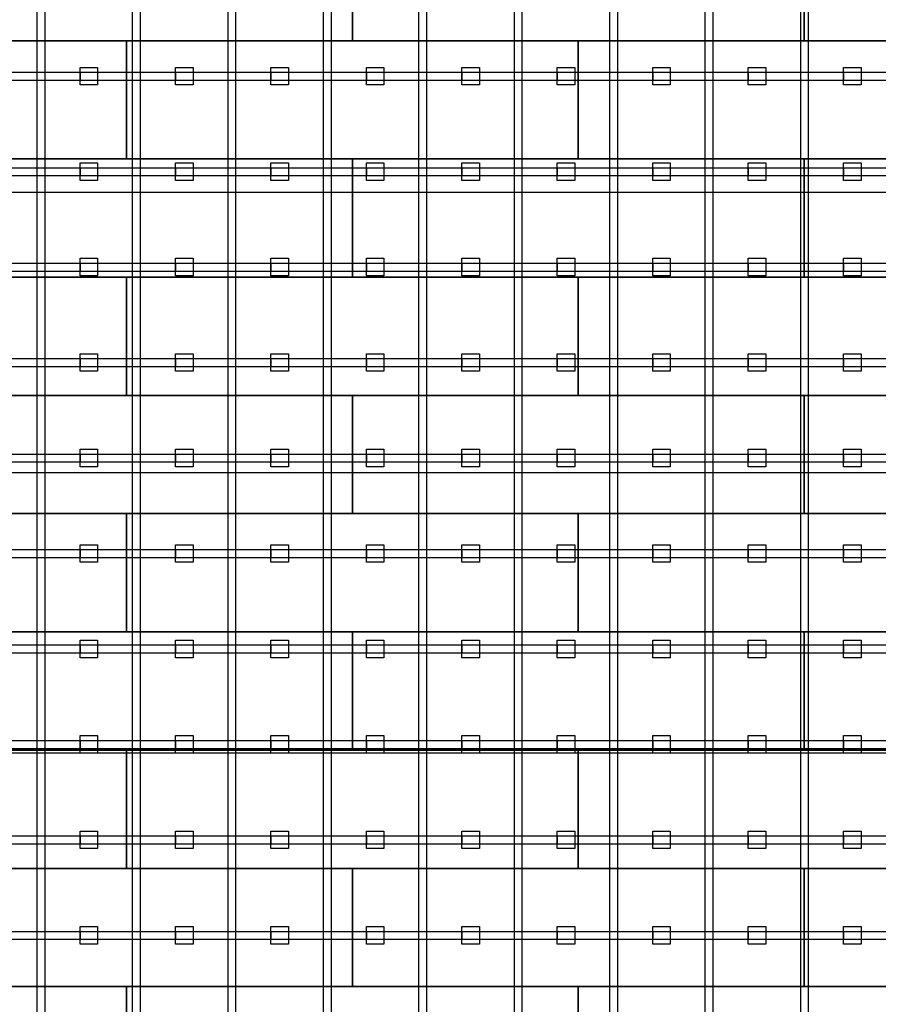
# Model space of a CAD drawing. Header units: millimetres. Extents: x -209 to 59634, y -321 to 28971.
# Tile 9 of 12: x 28830 to 33733, y 10340 to 15961. Entities that reach past the tile are written whole.
import ezdxf

# ---------------------------------------------------------------- set-up
doc = ezdxf.new("R2010")
doc.units = ezdxf.units.MM
for name, color, linetype in [('Schwingboden', 1, 'Continuous'), ('Tanzteppich', 3, 'Continuous'), ('Unterkonstrucktion', 6, 'Continuous'), ('Unterlegblättchen', 7, 'Continuous')]:
    doc.layers.add(name, color=color, linetype=linetype)

msp = doc.modelspace()

# ---------------------------------------------------------------- linework, layer by layer
at = {"layer": 'Schwingboden'}
for p, q in [((30730.1, 16516.4), (30730.1, 15841.4)), ((30730.1, 15841.4), (30730.1, 16516.4)), ((33310.1, 16516.4), (33310.1, 15841.4)), ((33310.1, 15841.4), (33310.1, 16516.4)), ((26860.1, 15841.4), (29440.1, 15841.4)), ((30730.1, 15841.4), (28150.1, 15841.4)), ((29440.1, 15841.4), (29440.1, 15166.4)), ((29440.1, 15841.4), (32020.1, 15841.4)), ((29440.1, 15166.4), (29440.1, 15841.4)), ((33310.1, 15841.4), (30730.1, 15841.4)), ((32020.1, 15841.4), (32020.1, 15166.4)), ((32020.1, 15841.4), (34600.1, 15841.4)), ((32020.1, 15166.4), (32020.1, 15841.4)), ((35890.1, 15841.4), (33310.1, 15841.4)), ((29440.1, 15166.4), (26860.1, 15166.4)), ((28150.1, 15166.4), (30730.1, 15166.4)), ((32020.1, 15166.4), (29440.1, 15166.4)), ((30730.1, 15166.4), (30730.1, 14491.4)), ((30730.1, 15166.4), (33310.1, 15166.4)), ((30730.1, 14491.4), (30730.1, 15166.4)), ((34600.1, 15166.4), (32020.1, 15166.4)), ((33310.1, 15166.4), (33310.1, 14491.4)), ((33310.1, 15166.4), (35890.1, 15166.4)), ((33310.1, 14491.4), (33310.1, 15166.4)), ((26860.1, 14491.4), (29440.1, 14491.4)), ((30730.1, 14491.4), (28150.1, 14491.4)), ((29440.1, 14491.4), (29440.1, 13816.4)), ((29440.1, 14491.4), (32020.1, 14491.4)), ((29440.1, 13816.4), (29440.1, 14491.4)), ((33310.1, 14491.4), (30730.1, 14491.4)), ((32020.1, 14491.4), (32020.1, 13816.4)), ((32020.1, 14491.4), (34600.1, 14491.4)), ((32020.1, 13816.4), (32020.1, 14491.4)), ((35890.1, 14491.4), (33310.1, 14491.4)), ((29440.1, 13816.4), (26860.1, 13816.4)), ((28150.1, 13816.4), (30730.1, 13816.4)), ((32020.1, 13816.4), (29440.1, 13816.4)), ((30730.1, 13816.4), (30730.1, 13141.4)), ((30730.1, 13816.4), (33310.1, 13816.4)), ((30730.1, 13141.4), (30730.1, 13816.4)), ((34600.1, 13816.4), (32020.1, 13816.4)), ((33310.1, 13816.4), (33310.1, 13141.4)), ((33310.1, 13816.4), (35890.1, 13816.4)), ((33310.1, 13141.4), (33310.1, 13816.4)), ((26860.1, 13141.4), (29440.1, 13141.4)), ((30730.1, 13141.4), (28150.1, 13141.4)), ((29440.1, 13141.4), (29440.1, 12466.4)), ((29440.1, 13141.4), (32020.1, 13141.4)), ((29440.1, 12466.4), (29440.1, 13141.4)), ((33310.1, 13141.4), (30730.1, 13141.4)), ((32020.1, 13141.4), (32020.1, 12466.4)), ((32020.1, 13141.4), (34600.1, 13141.4)), ((32020.1, 12466.4), (32020.1, 13141.4)), ((35890.1, 13141.4), (33310.1, 13141.4)), ((29440.1, 12466.4), (26860.1, 12466.4)), ((28150.1, 12466.4), (30730.1, 12466.4)), ((32020.1, 12466.4), (29440.1, 12466.4)), ((30730.1, 12466.4), (30730.1, 11791.4)), ((30730.1, 12466.4), (33310.1, 12466.4)), ((30730.1, 11791.4), (30730.1, 12466.4)), ((34600.1, 12466.4), (32020.1, 12466.4)), ((33310.1, 12466.4), (33310.1, 11791.4)), ((33310.1, 12466.4), (35890.1, 12466.4)), ((33310.1, 11791.4), (33310.1, 12466.4)), ((26860.1, 11791.4), (29440.1, 11791.4)), ((30730.1, 11791.4), (28150.1, 11791.4)), ((29440.1, 11791.4), (29440.1, 11116.4)), ((29440.1, 11791.4), (32020.1, 11791.4)), ((29440.1, 11116.4), (29440.1, 11791.4)), ((33310.1, 11791.4), (30730.1, 11791.4)), ((32020.1, 11791.4), (32020.1, 11116.4)), ((32020.1, 11791.4), (34600.1, 11791.4)), ((32020.1, 11116.4), (32020.1, 11791.4)), ((35890.1, 11791.4), (33310.1, 11791.4)), ((29440.1, 11116.4), (26860.1, 11116.4)), ((28150.1, 11116.4), (30730.1, 11116.4)), ((32020.1, 11116.4), (29440.1, 11116.4)), ((30730.1, 11116.4), (30730.1, 10441.4)), ((30730.1, 11116.4), (33310.1, 11116.4)), ((30730.1, 10441.4), (30730.1, 11116.4)), ((34600.1, 11116.4), (32020.1, 11116.4)), ((33310.1, 11116.4), (33310.1, 10441.4)), ((33310.1, 11116.4), (35890.1, 11116.4)), ((33310.1, 10441.4), (33310.1, 11116.4)), ((26860.1, 10441.4), (29440.1, 10441.4)), ((30730.1, 10441.4), (28150.1, 10441.4)), ((29440.1, 10441.4), (29440.1, 9766.4)), ((29440.1, 10441.4), (32020.1, 10441.4)), ((29440.1, 9766.4), (29440.1, 10441.4)), ((33310.1, 10441.4), (30730.1, 10441.4)), ((32020.1, 10441.4), (32020.1, 9766.4)), ((32020.1, 10441.4), (34600.1, 10441.4)), ((32020.1, 9766.4), (32020.1, 10441.4)), ((35890.1, 10441.4), (33310.1, 10441.4))]:
    msp.add_line(p, q, dxfattribs=at)
at = {"layer": 'Tanzteppich'}
for p, q in [((19120.1, 14976.4), (41050.1, 14976.4)), ((19120.1, 13376.4), (41050.1, 13376.4)), ((19120.1, 11776.4), (41050.1, 11776.4))]:
    msp.add_line(p, q, dxfattribs=at)
at = {"layer": 'Unterkonstrucktion'}
for p, q in [((28930.1, 3691.4), (28930.1, 19861.4)), ((28975.1, 3691.4), (28975.1, 19861.4)), ((29475.1, 3691.4), (29475.1, 19861.4)), ((29520.1, 3691.4), (29520.1, 19861.4)), ((30020.1, 3691.4), (30020.1, 19861.4)), ((30065.1, 3691.4), (30065.1, 19861.4)), ((30565.1, 3691.4), (30565.1, 19861.4)), ((30610.1, 3691.4), (30610.1, 19861.4)), ((31110.1, 3691.4), (31110.1, 19861.4)), ((31155.1, 3691.4), (31155.1, 19861.4)), ((31655.1, 3691.4), (31655.1, 19861.4)), ((31700.1, 3691.4), (31700.1, 19861.4)), ((32200.1, 3691.4), (32200.1, 19861.4)), ((32245.1, 3691.4), (32245.1, 19861.4)), ((32745.1, 3691.4), (32745.1, 19861.4)), ((32790.1, 3691.4), (32790.1, 19861.4)), ((33290.1, 3691.4), (33290.1, 19861.4)), ((33335.1, 3691.4), (33335.1, 19861.4)), ((19120.1, 15661.4), (41045.6, 15661.4)), ((19120.1, 15616.4), (41045.6, 15616.4)), ((19120.1, 15116.4), (41050.1, 15116.4)), ((19120.1, 15071.4), (41050.1, 15071.4)), ((19120.1, 14571.4), (41050.1, 14571.4)), ((19120.1, 14526.4), (41050.1, 14526.4)), ((19120.1, 14026.4), (41045.7, 14026.4)), ((19120.1, 13981.4), (41045.8, 13981.4)), ((19120.1, 13481.4), (41050.1, 13481.4)), ((19120.1, 13436.4), (41050.1, 13436.4)), ((19120.1, 12936.4), (41045.9, 12936.4)), ((19120.1, 12891.4), (41045.9, 12891.4)), ((19120.1, 12391.4), (41050.1, 12391.4)), ((19120.1, 12346.4), (41050.1, 12346.4)), ((19120.1, 11846.4), (41050.1, 11846.4)), ((19120.1, 11801.4), (41050.1, 11801.4)), ((19120.1, 11301.4), (41046.1, 11301.4)), ((19120.1, 11256.4), (41046.1, 11256.4)), ((19120.1, 10756.4), (41050.1, 10756.4)), ((19120.1, 10711.4), (41050.1, 10711.4))]:
    msp.add_line(p, q, dxfattribs=at)
at = {"layer": 'Unterlegblättchen'}
for p, q in [((29175.1, 15638.9), (29175.1, 15688.9)), ((29175.1, 15688.9), (29275.1, 15688.9)), ((29175.1, 15588.9), (29175.1, 15688.9)), ((29275.1, 15688.9), (29275.1, 15588.9)), ((29720.1, 15638.9), (29720.1, 15688.9)), ((29720.1, 15688.9), (29820.1, 15688.9)), ((29720.1, 15588.9), (29720.1, 15688.9)), ((29820.1, 15688.9), (29820.1, 15588.9)), ((30265.1, 15638.9), (30265.1, 15688.9)), ((30265.1, 15688.9), (30365.1, 15688.9)), ((30265.1, 15588.9), (30265.1, 15688.9)), ((30365.1, 15688.9), (30365.1, 15588.9)), ((30810.1, 15638.9), (30810.1, 15688.9)), ((30810.1, 15688.9), (30910.1, 15688.9)), ((30810.1, 15588.9), (30810.1, 15688.9)), ((30910.1, 15688.9), (30910.1, 15588.9)), ((31355.1, 15638.9), (31355.1, 15688.9)), ((31355.1, 15688.9), (31455.1, 15688.9)), ((31355.1, 15588.9), (31355.1, 15688.9)), ((31455.1, 15688.9), (31455.1, 15588.9)), ((31900.1, 15638.9), (31900.1, 15688.9)), ((31900.1, 15688.9), (32000.1, 15688.9)), ((31900.1, 15588.9), (31900.1, 15688.9)), ((32000.1, 15688.9), (32000.1, 15588.9)), ((32445.1, 15638.9), (32445.1, 15688.9)), ((32445.1, 15688.9), (32545.1, 15688.9)), ((32445.1, 15588.9), (32445.1, 15688.9)), ((32545.1, 15688.9), (32545.1, 15588.9)), ((32990.1, 15638.9), (32990.1, 15688.9)), ((32990.1, 15688.9), (33090.1, 15688.9)), ((32990.1, 15588.9), (32990.1, 15688.9)), ((33090.1, 15688.9), (33090.1, 15588.9)), ((33535.1, 15638.9), (33535.1, 15688.9)), ((33535.1, 15688.9), (33635.1, 15688.9)), ((33535.1, 15588.9), (33535.1, 15688.9)), ((33635.1, 15688.9), (33635.1, 15588.9)), ((29175.1, 15661.4), (29175.1, 15616.4)), ((29720.1, 15661.4), (29720.1, 15616.4)), ((30265.1, 15661.4), (30265.1, 15616.4)), ((30810.1, 15661.4), (30810.1, 15616.4)), ((31355.1, 15661.4), (31355.1, 15616.4)), ((31900.1, 15661.4), (31900.1, 15616.4)), ((32445.1, 15661.4), (32445.1, 15616.4)), ((32990.1, 15661.4), (32990.1, 15616.4)), ((33535.1, 15661.4), (33535.1, 15616.4)), ((29275.1, 15588.9), (29175.1, 15588.9)), ((29820.1, 15588.9), (29720.1, 15588.9)), ((30365.1, 15588.9), (30265.1, 15588.9)), ((30910.1, 15588.9), (30810.1, 15588.9)), ((31455.1, 15588.9), (31355.1, 15588.9)), ((32000.1, 15588.9), (31900.1, 15588.9)), ((32545.1, 15588.9), (32445.1, 15588.9)), ((33090.1, 15588.9), (32990.1, 15588.9)), ((33635.1, 15588.9), (33535.1, 15588.9)), ((29175.1, 15093.9), (29175.1, 15143.9)), ((29175.1, 15143.9), (29275.1, 15143.9)), ((29175.1, 15043.9), (29175.1, 15143.9)), ((29275.1, 15143.9), (29275.1, 15043.9)), ((29720.1, 15093.9), (29720.1, 15143.9)), ((29720.1, 15143.9), (29820.1, 15143.9)), ((29720.1, 15043.9), (29720.1, 15143.9)), ((29820.1, 15143.9), (29820.1, 15043.9)), ((30265.1, 15093.9), (30265.1, 15143.9)), ((30265.1, 15143.9), (30365.1, 15143.9)), ((30265.1, 15043.9), (30265.1, 15143.9)), ((30365.1, 15143.9), (30365.1, 15043.9)), ((30810.1, 15093.9), (30810.1, 15143.9)), ((30810.1, 15143.9), (30910.1, 15143.9)), ((30810.1, 15043.9), (30810.1, 15143.9)), ((30910.1, 15143.9), (30910.1, 15043.9)), ((31355.1, 15093.9), (31355.1, 15143.9)), ((31355.1, 15143.9), (31455.1, 15143.9)), ((31355.1, 15043.9), (31355.1, 15143.9)), ((31455.1, 15143.9), (31455.1, 15043.9)), ((31900.1, 15093.9), (31900.1, 15143.9)), ((31900.1, 15143.9), (32000.1, 15143.9)), ((31900.1, 15043.9), (31900.1, 15143.9)), ((32000.1, 15143.9), (32000.1, 15043.9)), ((32445.1, 15093.9), (32445.1, 15143.9)), ((32445.1, 15143.9), (32545.1, 15143.9)), ((32445.1, 15043.9), (32445.1, 15143.9)), ((32545.1, 15143.9), (32545.1, 15043.9)), ((32990.1, 15093.9), (32990.1, 15143.9)), ((32990.1, 15143.9), (33090.1, 15143.9)), ((32990.1, 15043.9), (32990.1, 15143.9)), ((33090.1, 15143.9), (33090.1, 15043.9)), ((33535.1, 15093.9), (33535.1, 15143.9)), ((33535.1, 15143.9), (33635.1, 15143.9)), ((33535.1, 15043.9), (33535.1, 15143.9)), ((33635.1, 15143.9), (33635.1, 15043.9)), ((29175.1, 15116.4), (29175.1, 15071.4)), ((29720.1, 15116.4), (29720.1, 15071.4)), ((30265.1, 15116.4), (30265.1, 15071.4)), ((30810.1, 15116.4), (30810.1, 15071.4)), ((31355.1, 15116.4), (31355.1, 15071.4)), ((31900.1, 15116.4), (31900.1, 15071.4)), ((32445.1, 15116.4), (32445.1, 15071.4)), ((32990.1, 15116.4), (32990.1, 15071.4)), ((33535.1, 15116.4), (33535.1, 15071.4)), ((29275.1, 15043.9), (29175.1, 15043.9)), ((29820.1, 15043.9), (29720.1, 15043.9)), ((30365.1, 15043.9), (30265.1, 15043.9)), ((30910.1, 15043.9), (30810.1, 15043.9)), ((31455.1, 15043.9), (31355.1, 15043.9)), ((32000.1, 15043.9), (31900.1, 15043.9)), ((32545.1, 15043.9), (32445.1, 15043.9)), ((33090.1, 15043.9), (32990.1, 15043.9)), ((33635.1, 15043.9), (33535.1, 15043.9)), ((29175.1, 14548.9), (29175.1, 14598.9)), ((29175.1, 14598.9), (29275.1, 14598.9)), ((29175.1, 14498.9), (29175.1, 14598.9)), ((29175.1, 14571.4), (29175.1, 14526.4)), ((29275.1, 14598.9), (29275.1, 14498.9)), ((29720.1, 14548.9), (29720.1, 14598.9)), ((29720.1, 14598.9), (29820.1, 14598.9)), ((29720.1, 14498.9), (29720.1, 14598.9)), ((29720.1, 14571.4), (29720.1, 14526.4)), ((29820.1, 14598.9), (29820.1, 14498.9)), ((30265.1, 14548.9), (30265.1, 14598.9)), ((30265.1, 14598.9), (30365.1, 14598.9)), ((30265.1, 14498.9), (30265.1, 14598.9)), ((30265.1, 14571.4), (30265.1, 14526.4)), ((30365.1, 14598.9), (30365.1, 14498.9)), ((30810.1, 14548.9), (30810.1, 14598.9)), ((30810.1, 14598.9), (30910.1, 14598.9)), ((30810.1, 14498.9), (30810.1, 14598.9)), ((30810.1, 14571.4), (30810.1, 14526.4)), ((30910.1, 14598.9), (30910.1, 14498.9)), ((31355.1, 14548.9), (31355.1, 14598.9)), ((31355.1, 14598.9), (31455.1, 14598.9)), ((31355.1, 14498.9), (31355.1, 14598.9)), ((31355.1, 14571.4), (31355.1, 14526.4)), ((31455.1, 14598.9), (31455.1, 14498.9)), ((31900.1, 14548.9), (31900.1, 14598.9)), ((31900.1, 14598.9), (32000.1, 14598.9)), ((31900.1, 14498.9), (31900.1, 14598.9)), ((31900.1, 14571.4), (31900.1, 14526.4)), ((32000.1, 14598.9), (32000.1, 14498.9)), ((32445.1, 14548.9), (32445.1, 14598.9)), ((32445.1, 14598.9), (32545.1, 14598.9)), ((32445.1, 14498.9), (32445.1, 14598.9)), ((32445.1, 14571.4), (32445.1, 14526.4)), ((32545.1, 14598.9), (32545.1, 14498.9)), ((32990.1, 14548.9), (32990.1, 14598.9)), ((32990.1, 14598.9), (33090.1, 14598.9)), ((32990.1, 14498.9), (32990.1, 14598.9)), ((32990.1, 14571.4), (32990.1, 14526.4)), ((33090.1, 14598.9), (33090.1, 14498.9)), ((33535.1, 14548.9), (33535.1, 14598.9)), ((33535.1, 14598.9), (33635.1, 14598.9)), ((33535.1, 14498.9), (33535.1, 14598.9)), ((33535.1, 14571.4), (33535.1, 14526.4)), ((33635.1, 14598.9), (33635.1, 14498.9)), ((29275.1, 14498.9), (29175.1, 14498.9)), ((29820.1, 14498.9), (29720.1, 14498.9)), ((30365.1, 14498.9), (30265.1, 14498.9)), ((30910.1, 14498.9), (30810.1, 14498.9)), ((31455.1, 14498.9), (31355.1, 14498.9)), ((32000.1, 14498.9), (31900.1, 14498.9)), ((32545.1, 14498.9), (32445.1, 14498.9)), ((33090.1, 14498.9), (32990.1, 14498.9)), ((33635.1, 14498.9), (33535.1, 14498.9)), ((29175.1, 14003.9), (29175.1, 14053.9)), ((29175.1, 14053.9), (29275.1, 14053.9)), ((29175.1, 13953.9), (29175.1, 14053.9)), ((29275.1, 14053.9), (29275.1, 13953.9)), ((29720.1, 14003.9), (29720.1, 14053.9)), ((29720.1, 14053.9), (29820.1, 14053.9)), ((29720.1, 13953.9), (29720.1, 14053.9)), ((29820.1, 14053.9), (29820.1, 13953.9)), ((30265.1, 14003.9), (30265.1, 14053.9)), ((30265.1, 14053.9), (30365.1, 14053.9)), ((30265.1, 13953.9), (30265.1, 14053.9)), ((30365.1, 14053.9), (30365.1, 13953.9)), ((30810.1, 14003.9), (30810.1, 14053.9)), ((30810.1, 14053.9), (30910.1, 14053.9)), ((30810.1, 13953.9), (30810.1, 14053.9)), ((30910.1, 14053.9), (30910.1, 13953.9)), ((31355.1, 14003.9), (31355.1, 14053.9)), ((31355.1, 14053.9), (31455.1, 14053.9)), ((31355.1, 13953.9), (31355.1, 14053.9)), ((31455.1, 14053.9), (31455.1, 13953.9)), ((31900.1, 14003.9), (31900.1, 14053.9)), ((31900.1, 14053.9), (32000.1, 14053.9)), ((31900.1, 13953.9), (31900.1, 14053.9)), ((32000.1, 14053.9), (32000.1, 13953.9)), ((32445.1, 14003.9), (32445.1, 14053.9)), ((32445.1, 14053.9), (32545.1, 14053.9)), ((32445.1, 13953.9), (32445.1, 14053.9)), ((32545.1, 14053.9), (32545.1, 13953.9)), ((32990.1, 14003.9), (32990.1, 14053.9)), ((32990.1, 14053.9), (33090.1, 14053.9)), ((32990.1, 13953.9), (32990.1, 14053.9)), ((33090.1, 14053.9), (33090.1, 13953.9)), ((33535.1, 14003.9), (33535.1, 14053.9)), ((33535.1, 14053.9), (33635.1, 14053.9)), ((33535.1, 13953.9), (33535.1, 14053.9)), ((33635.1, 14053.9), (33635.1, 13953.9)), ((29175.1, 14026.4), (29175.1, 13981.4)), ((29720.1, 14026.4), (29720.1, 13981.4)), ((30265.1, 14026.4), (30265.1, 13981.4)), ((30810.1, 14026.4), (30810.1, 13981.4)), ((31355.1, 14026.4), (31355.1, 13981.4)), ((31900.1, 14026.4), (31900.1, 13981.4)), ((32445.1, 14026.4), (32445.1, 13981.4)), ((32990.1, 14026.4), (32990.1, 13981.4)), ((33535.1, 14026.4), (33535.1, 13981.4)), ((29275.1, 13953.9), (29175.1, 13953.9)), ((29820.1, 13953.9), (29720.1, 13953.9)), ((30365.1, 13953.9), (30265.1, 13953.9)), ((30910.1, 13953.9), (30810.1, 13953.9)), ((31455.1, 13953.9), (31355.1, 13953.9)), ((32000.1, 13953.9), (31900.1, 13953.9)), ((32545.1, 13953.9), (32445.1, 13953.9)), ((33090.1, 13953.9), (32990.1, 13953.9)), ((33635.1, 13953.9), (33535.1, 13953.9)), ((29175.1, 13458.9), (29175.1, 13508.9)), ((29175.1, 13508.9), (29275.1, 13508.9)), ((29175.1, 13408.9), (29175.1, 13508.9)), ((29275.1, 13508.9), (29275.1, 13408.9)), ((29720.1, 13458.9), (29720.1, 13508.9)), ((29720.1, 13508.9), (29820.1, 13508.9)), ((29720.1, 13408.9), (29720.1, 13508.9)), ((29820.1, 13508.9), (29820.1, 13408.9)), ((30265.1, 13458.9), (30265.1, 13508.9)), ((30265.1, 13508.9), (30365.1, 13508.9)), ((30265.1, 13408.9), (30265.1, 13508.9)), ((30365.1, 13508.9), (30365.1, 13408.9)), ((30810.1, 13458.9), (30810.1, 13508.9)), ((30810.1, 13508.9), (30910.1, 13508.9)), ((30810.1, 13408.9), (30810.1, 13508.9)), ((30910.1, 13508.9), (30910.1, 13408.9)), ((31355.1, 13458.9), (31355.1, 13508.9)), ((31355.1, 13508.9), (31455.1, 13508.9)), ((31355.1, 13408.9), (31355.1, 13508.9)), ((31455.1, 13508.9), (31455.1, 13408.9)), ((31900.1, 13458.9), (31900.1, 13508.9)), ((31900.1, 13508.9), (32000.1, 13508.9)), ((31900.1, 13408.9), (31900.1, 13508.9)), ((32000.1, 13508.9), (32000.1, 13408.9)), ((32445.1, 13458.9), (32445.1, 13508.9)), ((32445.1, 13508.9), (32545.1, 13508.9)), ((32445.1, 13408.9), (32445.1, 13508.9)), ((32545.1, 13508.9), (32545.1, 13408.9)), ((32990.1, 13458.9), (32990.1, 13508.9)), ((32990.1, 13508.9), (33090.1, 13508.9)), ((32990.1, 13408.9), (32990.1, 13508.9)), ((33090.1, 13508.9), (33090.1, 13408.9)), ((33535.1, 13458.9), (33535.1, 13508.9)), ((33535.1, 13508.9), (33635.1, 13508.9)), ((33535.1, 13408.9), (33535.1, 13508.9)), ((33635.1, 13508.9), (33635.1, 13408.9)), ((29175.1, 13481.4), (29175.1, 13436.4)), ((29720.1, 13481.4), (29720.1, 13436.4)), ((30265.1, 13481.4), (30265.1, 13436.4)), ((30810.1, 13481.4), (30810.1, 13436.4)), ((31355.1, 13481.4), (31355.1, 13436.4)), ((31900.1, 13481.4), (31900.1, 13436.4)), ((32445.1, 13481.4), (32445.1, 13436.4)), ((32990.1, 13481.4), (32990.1, 13436.4)), ((33535.1, 13481.4), (33535.1, 13436.4)), ((29275.1, 13408.9), (29175.1, 13408.9)), ((29820.1, 13408.9), (29720.1, 13408.9)), ((30365.1, 13408.9), (30265.1, 13408.9)), ((30910.1, 13408.9), (30810.1, 13408.9)), ((31455.1, 13408.9), (31355.1, 13408.9)), ((32000.1, 13408.9), (31900.1, 13408.9)), ((32545.1, 13408.9), (32445.1, 13408.9)), ((33090.1, 13408.9), (32990.1, 13408.9)), ((33635.1, 13408.9), (33535.1, 13408.9)), ((29175.1, 12913.9), (29175.1, 12963.9)), ((29175.1, 12963.9), (29275.1, 12963.9)), ((29175.1, 12863.9), (29175.1, 12963.9)), ((29175.1, 12936.4), (29175.1, 12891.4)), ((29275.1, 12963.9), (29275.1, 12863.9)), ((29720.1, 12913.9), (29720.1, 12963.9)), ((29720.1, 12963.9), (29820.1, 12963.9)), ((29720.1, 12863.9), (29720.1, 12963.9)), ((29720.1, 12936.4), (29720.1, 12891.4)), ((29820.1, 12963.9), (29820.1, 12863.9)), ((30265.1, 12913.9), (30265.1, 12963.9)), ((30265.1, 12963.9), (30365.1, 12963.9)), ((30265.1, 12863.9), (30265.1, 12963.9)), ((30265.1, 12936.4), (30265.1, 12891.4)), ((30365.1, 12963.9), (30365.1, 12863.9)), ((30810.1, 12913.9), (30810.1, 12963.9)), ((30810.1, 12963.9), (30910.1, 12963.9)), ((30810.1, 12863.9), (30810.1, 12963.9)), ((30810.1, 12936.4), (30810.1, 12891.4)), ((30910.1, 12963.9), (30910.1, 12863.9)), ((31355.1, 12913.9), (31355.1, 12963.9)), ((31355.1, 12963.9), (31455.1, 12963.9)), ((31355.1, 12863.9), (31355.1, 12963.9)), ((31355.1, 12936.4), (31355.1, 12891.4)), ((31455.1, 12963.9), (31455.1, 12863.9)), ((31900.1, 12913.9), (31900.1, 12963.9)), ((31900.1, 12963.9), (32000.1, 12963.9)), ((31900.1, 12863.9), (31900.1, 12963.9)), ((31900.1, 12936.4), (31900.1, 12891.4)), ((32000.1, 12963.9), (32000.1, 12863.9)), ((32445.1, 12913.9), (32445.1, 12963.9)), ((32445.1, 12963.9), (32545.1, 12963.9)), ((32445.1, 12863.9), (32445.1, 12963.9)), ((32445.1, 12936.4), (32445.1, 12891.4)), ((32545.1, 12963.9), (32545.1, 12863.9)), ((32990.1, 12913.9), (32990.1, 12963.9)), ((32990.1, 12963.9), (33090.1, 12963.9)), ((32990.1, 12863.9), (32990.1, 12963.9)), ((32990.1, 12936.4), (32990.1, 12891.4)), ((33090.1, 12963.9), (33090.1, 12863.9)), ((33535.1, 12913.9), (33535.1, 12963.9)), ((33535.1, 12963.9), (33635.1, 12963.9)), ((33535.1, 12863.9), (33535.1, 12963.9)), ((33535.1, 12936.4), (33535.1, 12891.4)), ((33635.1, 12963.9), (33635.1, 12863.9)), ((29275.1, 12863.9), (29175.1, 12863.9)), ((29820.1, 12863.9), (29720.1, 12863.9)), ((30365.1, 12863.9), (30265.1, 12863.9)), ((30910.1, 12863.9), (30810.1, 12863.9)), ((31455.1, 12863.9), (31355.1, 12863.9)), ((32000.1, 12863.9), (31900.1, 12863.9)), ((32545.1, 12863.9), (32445.1, 12863.9)), ((33090.1, 12863.9), (32990.1, 12863.9)), ((33635.1, 12863.9), (33535.1, 12863.9)), ((29175.1, 12368.9), (29175.1, 12418.9)), ((29175.1, 12418.9), (29275.1, 12418.9)), ((29175.1, 12318.9), (29175.1, 12418.9)), ((29175.1, 12391.4), (29175.1, 12346.4)), ((29275.1, 12418.9), (29275.1, 12318.9)), ((29720.1, 12368.9), (29720.1, 12418.9)), ((29720.1, 12418.9), (29820.1, 12418.9)), ((29720.1, 12318.9), (29720.1, 12418.9)), ((29720.1, 12391.4), (29720.1, 12346.4)), ((29820.1, 12418.9), (29820.1, 12318.9)), ((30265.1, 12368.9), (30265.1, 12418.9)), ((30265.1, 12418.9), (30365.1, 12418.9)), ((30265.1, 12318.9), (30265.1, 12418.9)), ((30265.1, 12391.4), (30265.1, 12346.4)), ((30365.1, 12418.9), (30365.1, 12318.9)), ((30810.1, 12368.9), (30810.1, 12418.9)), ((30810.1, 12418.9), (30910.1, 12418.9)), ((30810.1, 12318.9), (30810.1, 12418.9)), ((30810.1, 12391.4), (30810.1, 12346.4)), ((30910.1, 12418.9), (30910.1, 12318.9)), ((31355.1, 12368.9), (31355.1, 12418.9)), ((31355.1, 12418.9), (31455.1, 12418.9)), ((31355.1, 12318.9), (31355.1, 12418.9)), ((31355.1, 12391.4), (31355.1, 12346.4)), ((31455.1, 12418.9), (31455.1, 12318.9)), ((31900.1, 12368.9), (31900.1, 12418.9)), ((31900.1, 12418.9), (32000.1, 12418.9)), ((31900.1, 12318.9), (31900.1, 12418.9)), ((31900.1, 12391.4), (31900.1, 12346.4)), ((32000.1, 12418.9), (32000.1, 12318.9)), ((32445.1, 12368.9), (32445.1, 12418.9)), ((32445.1, 12418.9), (32545.1, 12418.9)), ((32445.1, 12318.9), (32445.1, 12418.9)), ((32445.1, 12391.4), (32445.1, 12346.4)), ((32545.1, 12418.9), (32545.1, 12318.9)), ((32990.1, 12368.9), (32990.1, 12418.9)), ((32990.1, 12418.9), (33090.1, 12418.9)), ((32990.1, 12318.9), (32990.1, 12418.9)), ((32990.1, 12391.4), (32990.1, 12346.4)), ((33090.1, 12418.9), (33090.1, 12318.9)), ((33535.1, 12368.9), (33535.1, 12418.9)), ((33535.1, 12418.9), (33635.1, 12418.9)), ((33535.1, 12318.9), (33535.1, 12418.9)), ((33535.1, 12391.4), (33535.1, 12346.4)), ((33635.1, 12418.9), (33635.1, 12318.9)), ((29275.1, 12318.9), (29175.1, 12318.9)), ((29820.1, 12318.9), (29720.1, 12318.9)), ((30365.1, 12318.9), (30265.1, 12318.9)), ((30910.1, 12318.9), (30810.1, 12318.9)), ((31455.1, 12318.9), (31355.1, 12318.9)), ((32000.1, 12318.9), (31900.1, 12318.9)), ((32545.1, 12318.9), (32445.1, 12318.9)), ((33090.1, 12318.9), (32990.1, 12318.9)), ((33635.1, 12318.9), (33535.1, 12318.9)), ((29175.1, 11823.9), (29175.1, 11873.9)), ((29175.1, 11873.9), (29275.1, 11873.9)), ((29175.1, 11773.9), (29175.1, 11873.9)), ((29275.1, 11873.9), (29275.1, 11773.9)), ((29720.1, 11823.9), (29720.1, 11873.9)), ((29720.1, 11873.9), (29820.1, 11873.9)), ((29720.1, 11773.9), (29720.1, 11873.9)), ((29820.1, 11873.9), (29820.1, 11773.9)), ((30265.1, 11823.9), (30265.1, 11873.9)), ((30265.1, 11873.9), (30365.1, 11873.9)), ((30265.1, 11773.9), (30265.1, 11873.9)), ((30365.1, 11873.9), (30365.1, 11773.9)), ((30810.1, 11823.9), (30810.1, 11873.9)), ((30810.1, 11873.9), (30910.1, 11873.9)), ((30810.1, 11773.9), (30810.1, 11873.9)), ((30910.1, 11873.9), (30910.1, 11773.9)), ((31355.1, 11823.9), (31355.1, 11873.9)), ((31355.1, 11873.9), (31455.1, 11873.9)), ((31355.1, 11773.9), (31355.1, 11873.9)), ((31455.1, 11873.9), (31455.1, 11773.9)), ((31900.1, 11823.9), (31900.1, 11873.9)), ((31900.1, 11873.9), (32000.1, 11873.9)), ((31900.1, 11773.9), (31900.1, 11873.9)), ((32000.1, 11873.9), (32000.1, 11773.9)), ((32445.1, 11823.9), (32445.1, 11873.9)), ((32445.1, 11873.9), (32545.1, 11873.9)), ((32445.1, 11773.9), (32445.1, 11873.9)), ((32545.1, 11873.9), (32545.1, 11773.9)), ((32990.1, 11823.9), (32990.1, 11873.9)), ((32990.1, 11873.9), (33090.1, 11873.9)), ((32990.1, 11773.9), (32990.1, 11873.9)), ((33090.1, 11873.9), (33090.1, 11773.9)), ((33535.1, 11823.9), (33535.1, 11873.9)), ((33535.1, 11873.9), (33635.1, 11873.9)), ((33535.1, 11773.9), (33535.1, 11873.9)), ((33635.1, 11873.9), (33635.1, 11773.9)), ((29175.1, 11846.4), (29175.1, 11801.4)), ((29720.1, 11846.4), (29720.1, 11801.4)), ((30265.1, 11846.4), (30265.1, 11801.4)), ((30810.1, 11846.4), (30810.1, 11801.4)), ((31355.1, 11846.4), (31355.1, 11801.4)), ((31900.1, 11846.4), (31900.1, 11801.4)), ((32445.1, 11846.4), (32445.1, 11801.4)), ((32990.1, 11846.4), (32990.1, 11801.4)), ((33535.1, 11846.4), (33535.1, 11801.4)), ((29275.1, 11773.9), (29175.1, 11773.9)), ((29820.1, 11773.9), (29720.1, 11773.9)), ((30365.1, 11773.9), (30265.1, 11773.9)), ((30910.1, 11773.9), (30810.1, 11773.9)), ((31455.1, 11773.9), (31355.1, 11773.9)), ((32000.1, 11773.9), (31900.1, 11773.9)), ((32545.1, 11773.9), (32445.1, 11773.9)), ((33090.1, 11773.9), (32990.1, 11773.9)), ((33635.1, 11773.9), (33535.1, 11773.9)), ((29175.1, 11278.9), (29175.1, 11328.9)), ((29175.1, 11328.9), (29275.1, 11328.9)), ((29175.1, 11228.9), (29175.1, 11328.9)), ((29175.1, 11301.4), (29175.1, 11256.4)), ((29275.1, 11328.9), (29275.1, 11228.9)), ((29720.1, 11278.9), (29720.1, 11328.9)), ((29720.1, 11328.9), (29820.1, 11328.9)), ((29720.1, 11228.9), (29720.1, 11328.9)), ((29720.1, 11301.4), (29720.1, 11256.4)), ((29820.1, 11328.9), (29820.1, 11228.9)), ((30265.1, 11278.9), (30265.1, 11328.9)), ((30265.1, 11328.9), (30365.1, 11328.9)), ((30265.1, 11228.9), (30265.1, 11328.9)), ((30265.1, 11301.4), (30265.1, 11256.4)), ((30365.1, 11328.9), (30365.1, 11228.9)), ((30810.1, 11278.9), (30810.1, 11328.9)), ((30810.1, 11328.9), (30910.1, 11328.9)), ((30810.1, 11228.9), (30810.1, 11328.9)), ((30810.1, 11301.4), (30810.1, 11256.4)), ((30910.1, 11328.9), (30910.1, 11228.9)), ((31355.1, 11278.9), (31355.1, 11328.9)), ((31355.1, 11328.9), (31455.1, 11328.9)), ((31355.1, 11228.9), (31355.1, 11328.9)), ((31355.1, 11301.4), (31355.1, 11256.4)), ((31455.1, 11328.9), (31455.1, 11228.9)), ((31900.1, 11278.9), (31900.1, 11328.9)), ((31900.1, 11328.9), (32000.1, 11328.9)), ((31900.1, 11228.9), (31900.1, 11328.9)), ((31900.1, 11301.4), (31900.1, 11256.4)), ((32000.1, 11328.9), (32000.1, 11228.9)), ((32445.1, 11278.9), (32445.1, 11328.9)), ((32445.1, 11328.9), (32545.1, 11328.9)), ((32445.1, 11228.9), (32445.1, 11328.9)), ((32445.1, 11301.4), (32445.1, 11256.4)), ((32545.1, 11328.9), (32545.1, 11228.9)), ((32990.1, 11278.9), (32990.1, 11328.9)), ((32990.1, 11328.9), (33090.1, 11328.9)), ((32990.1, 11228.9), (32990.1, 11328.9)), ((32990.1, 11301.4), (32990.1, 11256.4)), ((33090.1, 11328.9), (33090.1, 11228.9)), ((33535.1, 11278.9), (33535.1, 11328.9)), ((33535.1, 11328.9), (33635.1, 11328.9)), ((33535.1, 11228.9), (33535.1, 11328.9)), ((33535.1, 11301.4), (33535.1, 11256.4)), ((33635.1, 11328.9), (33635.1, 11228.9)), ((29275.1, 11228.9), (29175.1, 11228.9)), ((29820.1, 11228.9), (29720.1, 11228.9)), ((30365.1, 11228.9), (30265.1, 11228.9)), ((30910.1, 11228.9), (30810.1, 11228.9)), ((31455.1, 11228.9), (31355.1, 11228.9)), ((32000.1, 11228.9), (31900.1, 11228.9)), ((32545.1, 11228.9), (32445.1, 11228.9)), ((33090.1, 11228.9), (32990.1, 11228.9)), ((33635.1, 11228.9), (33535.1, 11228.9)), ((29175.1, 10733.9), (29175.1, 10783.9)), ((29175.1, 10783.9), (29275.1, 10783.9)), ((29175.1, 10683.9), (29175.1, 10783.9)), ((29175.1, 10756.4), (29175.1, 10711.4)), ((29275.1, 10783.9), (29275.1, 10683.9)), ((29720.1, 10733.9), (29720.1, 10783.9)), ((29720.1, 10783.9), (29820.1, 10783.9)), ((29720.1, 10683.9), (29720.1, 10783.9)), ((29720.1, 10756.4), (29720.1, 10711.4)), ((29820.1, 10783.9), (29820.1, 10683.9)), ((30265.1, 10733.9), (30265.1, 10783.9)), ((30265.1, 10783.9), (30365.1, 10783.9)), ((30265.1, 10683.9), (30265.1, 10783.9)), ((30265.1, 10756.4), (30265.1, 10711.4)), ((30365.1, 10783.9), (30365.1, 10683.9)), ((30810.1, 10733.9), (30810.1, 10783.9)), ((30810.1, 10783.9), (30910.1, 10783.9)), ((30810.1, 10683.9), (30810.1, 10783.9)), ((30810.1, 10756.4), (30810.1, 10711.4)), ((30910.1, 10783.9), (30910.1, 10683.9)), ((31355.1, 10733.9), (31355.1, 10783.9)), ((31355.1, 10783.9), (31455.1, 10783.9)), ((31355.1, 10683.9), (31355.1, 10783.9)), ((31355.1, 10756.4), (31355.1, 10711.4)), ((31455.1, 10783.9), (31455.1, 10683.9)), ((31900.1, 10733.9), (31900.1, 10783.9)), ((31900.1, 10783.9), (32000.1, 10783.9)), ((31900.1, 10683.9), (31900.1, 10783.9)), ((31900.1, 10756.4), (31900.1, 10711.4)), ((32000.1, 10783.9), (32000.1, 10683.9)), ((32445.1, 10733.9), (32445.1, 10783.9)), ((32445.1, 10783.9), (32545.1, 10783.9)), ((32445.1, 10683.9), (32445.1, 10783.9)), ((32445.1, 10756.4), (32445.1, 10711.4)), ((32545.1, 10783.9), (32545.1, 10683.9)), ((32990.1, 10733.9), (32990.1, 10783.9)), ((32990.1, 10783.9), (33090.1, 10783.9)), ((32990.1, 10683.9), (32990.1, 10783.9)), ((32990.1, 10756.4), (32990.1, 10711.4)), ((33090.1, 10783.9), (33090.1, 10683.9)), ((33535.1, 10733.9), (33535.1, 10783.9)), ((33535.1, 10783.9), (33635.1, 10783.9)), ((33535.1, 10683.9), (33535.1, 10783.9)), ((33535.1, 10756.4), (33535.1, 10711.4)), ((33635.1, 10783.9), (33635.1, 10683.9)), ((29275.1, 10683.9), (29175.1, 10683.9)), ((29820.1, 10683.9), (29720.1, 10683.9)), ((30365.1, 10683.9), (30265.1, 10683.9)), ((30910.1, 10683.9), (30810.1, 10683.9)), ((31455.1, 10683.9), (31355.1, 10683.9)), ((32000.1, 10683.9), (31900.1, 10683.9)), ((32545.1, 10683.9), (32445.1, 10683.9)), ((33090.1, 10683.9), (32990.1, 10683.9)), ((33635.1, 10683.9), (33535.1, 10683.9))]:
    msp.add_line(p, q, dxfattribs=at)

doc.saveas('drawing.dxf')
